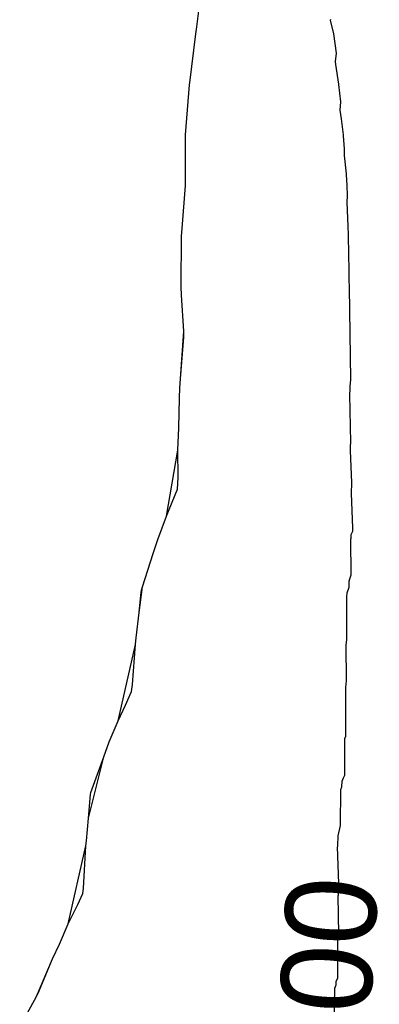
# Model space of a CAD drawing. Extents: x 158343 to 162498, y 431347 to 434500.
# Tile 223 of 248: x 159689.45 to 159696.56, y 434023.26 to 434042.73. Entities that reach past the tile are written whole.
import ezdxf

# ---------------------------------------------------------------- set-up
doc = ezdxf.new("R2010")
doc.units = 0
doc.header["$LTSCALE"] = 10
doc.header["$MEASUREMENT"] = 0
doc.layers.add('000_arcering', color=8, linetype='CONTINUOUS')
doc.layers.add('def. con-hoogtelijn (index)', color=8, linetype='CONTINUOUS')
doc.styles.add('Style-WORKING', font='WORKING.shx')

# ---------------------------------------------------------------- blocks, each defined once
blk = doc.blocks.new('bestaande hoogtelijnen')
at = {"layer": 'def. con-hoogtelijn (index)'}
for p, q in [((25.148, -23.841), (25.231, -23.204)), ((25.148, -23.841), (25.231, -23.204)), ((27.796, -23.713), (27.8, -23.69)), ((27.796, -23.713), (27.8, -23.69)), ((27.796, -23.713), (27.8, -23.69)), ((27.857, -23.981), (27.796, -23.713)), ((27.857, -23.981), (27.796, -23.713)), ((27.857, -23.981), (27.796, -23.713)), ((25.127, -23.981), (25.148, -23.841)), ((25.127, -23.981), (25.148, -23.841)), ((25.008, -24.951), (25.127, -23.981)), ((25.008, -24.951), (25.127, -23.981)), ((27.912, -24.366), (27.857, -23.981)), ((27.912, -24.366), (27.857, -23.981)), ((27.912, -24.366), (27.857, -23.981)), ((27.892, -24.527), (27.912, -24.366)), ((27.892, -24.527), (27.912, -24.366)), ((27.892, -24.527), (27.912, -24.366)), ((27.899, -24.585), (27.892, -24.527)), ((27.899, -24.585), (27.892, -24.527)), ((27.899, -24.585), (27.892, -24.527)), ((27.958, -24.976), (27.899, -24.585)), ((27.958, -24.976), (27.899, -24.585)), ((27.958, -24.976), (27.899, -24.585)), ((24.923, -25.981), (25.003, -24.987)), ((24.923, -25.981), (25.003, -24.987)), ((25.003, -24.987), (25.008, -24.951)), ((25.003, -24.987), (25.008, -24.951)), ((25.003, -24.981), (25.004, -24.977)), ((25.003, -24.981), (25.004, -24.977)), ((25.003, -24.987), (25.003, -24.981)), ((25.003, -24.987), (25.003, -24.981)), ((25.004, -24.977), (25.008, -24.951)), ((25.004, -24.977), (25.008, -24.951)), ((27.957, -24.982), (27.958, -24.976)), ((27.957, -24.982), (27.958, -24.976)), ((27.957, -24.982), (27.958, -24.976)), ((27.998, -25.325), (27.957, -24.982)), ((27.998, -25.325), (27.957, -24.982)), ((27.998, -25.325), (27.957, -24.982)), ((27.985, -25.491), (27.998, -25.325)), ((27.985, -25.491), (27.998, -25.325)), ((27.985, -25.491), (27.998, -25.325)), ((28.011, -25.665), (27.985, -25.491)), ((28.011, -25.665), (27.985, -25.491)), ((28.011, -25.665), (27.985, -25.491)), ((28.051, -25.981), (28.011, -25.665)), ((28.051, -25.981), (28.011, -25.665)), ((28.051, -25.981), (28.011, -25.665)), ((24.922, -26.067), (24.923, -25.981)), ((24.922, -26.067), (24.923, -25.981)), ((24.922, -26.896), (24.922, -26.067)), ((24.922, -26.896), (24.922, -26.067)), ((28.051, -25.996), (28.051, -25.981)), ((28.051, -25.996), (28.051, -25.981)), ((28.051, -25.996), (28.051, -25.981)), ((28.071, -26.252), (28.051, -25.996)), ((28.071, -26.252), (28.051, -25.996)), ((28.071, -26.252), (28.051, -25.996)), ((28.071, -26.39), (28.071, -26.252)), ((28.071, -26.39), (28.071, -26.252)), ((28.071, -26.39), (28.071, -26.252)), ((28.107, -26.747), (28.071, -26.39)), ((28.107, -26.747), (28.071, -26.39)), ((28.107, -26.747), (28.071, -26.39)), ((28.107, -26.761), (28.107, -26.747)), ((28.107, -26.761), (28.107, -26.747)), ((28.107, -26.761), (28.107, -26.747)), ((28.124, -26.981), (28.107, -26.761)), ((28.124, -26.981), (28.107, -26.761)), ((28.124, -26.981), (28.107, -26.761)), ((24.856, -27.83), (24.921, -26.981)), ((24.856, -27.83), (24.921, -26.981)), ((24.921, -26.981), (24.922, -26.896)), ((24.921, -26.981), (24.922, -26.896)), ((28.132, -27.176), (28.124, -26.981)), ((28.132, -27.176), (28.124, -26.981)), ((28.132, -27.176), (28.124, -26.981)), ((28.121, -27.318), (28.132, -27.176)), ((28.121, -27.318), (28.132, -27.176)), ((28.121, -27.318), (28.132, -27.176)), ((28.145, -27.784), (28.121, -27.318)), ((28.145, -27.784), (28.121, -27.318)), ((28.145, -27.784), (28.121, -27.318)), ((24.846, -27.981), (24.856, -27.83)), ((24.846, -27.981), (24.856, -27.83)), ((28.151, -27.956), (28.145, -27.784)), ((28.151, -27.956), (28.145, -27.784)), ((28.151, -27.956), (28.145, -27.784)), ((24.839, -28.981), (24.846, -27.981)), ((24.839, -28.981), (24.846, -27.981)), ((28.149, -27.981), (28.151, -27.956)), ((28.149, -27.981), (28.151, -27.956)), ((28.149, -27.981), (28.151, -27.956)), ((28.164, -28.664), (28.149, -27.981)), ((28.164, -28.664), (28.149, -27.981)), ((28.164, -28.664), (28.149, -27.981)), ((28.162, -28.831), (28.164, -28.664)), ((28.162, -28.831), (28.164, -28.664)), ((28.162, -28.831), (28.164, -28.664)), ((24.844, -29.145), (24.839, -28.981)), ((24.844, -29.145), (24.839, -28.981)), ((28.163, -28.858), (28.162, -28.831)), ((28.163, -28.858), (28.162, -28.831)), ((28.163, -28.858), (28.162, -28.831)), ((28.171, -28.977), (28.163, -28.858)), ((28.171, -28.977), (28.163, -28.858)), ((28.171, -28.977), (28.163, -28.858)), ((28.171, -28.997), (28.171, -28.977)), ((28.171, -28.997), (28.171, -28.977)), ((28.171, -28.997), (28.171, -28.977)), ((28.193, -30.815), (28.171, -28.997)), ((28.193, -30.815), (28.171, -28.997)), ((28.193, -30.815), (28.171, -28.997)), ((24.889, -29.862), (24.844, -29.145)), ((24.889, -29.862), (24.844, -29.145)), ((24.827, -30.801), (24.889, -29.862)), ((24.827, -30.801), (24.889, -29.862)), ((24.893, -29.981), (24.889, -29.862)), ((24.893, -29.981), (24.889, -29.862)), ((24.827, -30.801), (24.893, -29.981)), ((24.827, -30.801), (24.893, -29.981)), ((24.815, -30.981), (24.827, -30.801)), ((24.815, -30.981), (24.827, -30.801)), ((28.18, -30.981), (28.182, -30.951)), ((28.18, -30.981), (28.182, -30.951)), ((28.18, -30.981), (28.182, -30.951)), ((28.182, -30.951), (28.193, -30.815)), ((28.182, -30.951), (28.193, -30.815)), ((28.182, -30.951), (28.193, -30.815)), ((24.807, -31.182), (24.815, -30.981)), ((24.807, -31.182), (24.815, -30.981)), ((28.177, -31.113), (28.179, -31.015)), ((28.177, -31.113), (28.179, -31.015)), ((28.177, -31.113), (28.179, -31.015)), ((28.193, -32.059), (28.177, -31.113)), ((28.193, -32.059), (28.177, -31.113)), ((28.193, -32.059), (28.177, -31.113)), ((28.179, -31.015), (28.18, -30.981)), ((28.179, -31.015), (28.18, -30.981)), ((28.179, -31.015), (28.18, -30.981)), ((24.795, -31.769), (24.807, -31.182)), ((24.795, -31.769), (24.807, -31.182)), ((24.775, -32.214), (24.795, -31.769)), ((24.775, -32.214), (24.795, -31.769)), ((28.189, -32.134), (28.193, -32.059)), ((28.189, -32.134), (28.193, -32.059)), ((28.189, -32.134), (28.193, -32.059)), ((24.546, -33.52), (24.775, -32.214)), ((24.546, -33.52), (24.775, -32.214)), ((24.778, -32.751), (24.775, -32.214)), ((24.778, -32.751), (24.775, -32.214)), ((28.19, -32.223), (28.189, -32.134)), ((28.19, -32.223), (28.189, -32.134)), ((28.19, -32.223), (28.189, -32.134)), ((28.212, -32.852), (28.19, -32.223)), ((28.212, -32.852), (28.19, -32.223)), ((28.212, -32.852), (28.19, -32.223)), ((24.765, -32.981), (24.778, -32.751)), ((24.765, -32.981), (24.778, -32.751)), ((28.213, -32.943), (28.212, -32.852)), ((28.213, -32.943), (28.212, -32.852)), ((28.213, -32.943), (28.212, -32.852)), ((24.604, -33.386), (24.765, -32.981)), ((24.604, -33.386), (24.765, -32.981)), ((28.211, -32.981), (28.213, -32.943)), ((28.211, -32.981), (28.213, -32.943)), ((28.211, -32.981), (28.213, -32.943)), ((28.211, -33.071), (28.211, -32.981)), ((28.211, -33.071), (28.211, -32.981)), ((28.211, -33.071), (28.211, -32.981)), ((28.232, -33.745), (28.211, -33.071)), ((28.232, -33.745), (28.211, -33.071)), ((28.232, -33.745), (28.211, -33.071)), ((24.546, -33.52), (24.604, -33.386)), ((24.546, -33.52), (24.604, -33.386)), ((24.378, -33.981), (24.546, -33.52)), ((24.378, -33.981), (24.546, -33.52)), ((28.205, -33.882), (28.232, -33.815)), ((28.205, -33.882), (28.232, -33.815)), ((28.205, -33.882), (28.232, -33.815)), ((28.232, -33.815), (28.232, -33.745)), ((28.232, -33.815), (28.232, -33.745)), ((28.232, -33.815), (28.232, -33.745)), ((24.284, -34.257), (24.378, -33.981)), ((24.284, -34.257), (24.378, -33.981)), ((28.195, -33.974), (28.204, -33.952)), ((28.195, -33.974), (28.204, -33.952)), ((28.195, -33.974), (28.204, -33.952)), ((28.205, -34.678), (28.195, -33.974)), ((28.205, -34.678), (28.195, -33.974)), ((28.205, -34.678), (28.195, -33.974)), ((28.204, -33.952), (28.205, -33.882)), ((28.204, -33.952), (28.205, -33.882)), ((28.204, -33.952), (28.205, -33.882)), ((24.073, -34.916), (24.284, -34.257)), ((24.073, -34.916), (24.284, -34.257)), ((28.16, -34.922), (28.161, -34.801)), ((28.16, -34.922), (28.161, -34.801)), ((28.16, -34.922), (28.161, -34.801)), ((28.161, -34.801), (28.177, -34.755)), ((28.161, -34.801), (28.177, -34.755)), ((28.161, -34.801), (28.177, -34.755)), ((28.177, -34.755), (28.205, -34.678)), ((28.177, -34.755), (28.205, -34.678)), ((28.177, -34.755), (28.205, -34.678)), ((24.008, -35.419), (24.073, -34.916)), ((24.008, -35.419), (24.073, -34.916)), ((24.008, -35.419), (24.046, -35.02)), ((24.008, -35.419), (24.046, -35.02)), ((24.046, -35.02), (24.052, -34.981)), ((24.046, -35.02), (24.052, -34.981)), ((24.052, -34.981), (24.073, -34.916)), ((24.052, -34.981), (24.073, -34.916)), ((28.114, -35.115), (28.125, -35.032)), ((28.114, -35.115), (28.125, -35.032)), ((28.114, -35.115), (28.125, -35.032)), ((28.125, -35.032), (28.16, -34.922)), ((28.125, -35.032), (28.16, -34.922)), ((28.125, -35.032), (28.16, -34.922)), ((28.119, -35.831), (28.114, -35.115)), ((28.119, -35.831), (28.114, -35.115)), ((28.119, -35.831), (28.114, -35.115)), ((23.95, -35.923), (24.008, -35.419)), ((23.95, -35.923), (24.008, -35.419)), ((23.932, -36.057), (23.942, -35.981)), ((23.932, -36.057), (23.942, -35.981)), ((23.942, -35.981), (23.95, -35.923)), ((23.942, -35.981), (23.95, -35.923)), ((28.107, -36.03), (28.117, -35.946)), ((28.107, -36.03), (28.117, -35.946)), ((28.107, -36.03), (28.117, -35.946)), ((28.117, -35.946), (28.119, -35.831)), ((28.117, -35.946), (28.119, -35.831)), ((28.117, -35.946), (28.119, -35.831)), ((23.59, -37.564), (23.932, -36.057)), ((23.59, -37.564), (23.932, -36.057)), ((23.876, -36.849), (23.932, -36.057)), ((23.876, -36.849), (23.932, -36.057)), ((28.104, -36.052), (28.106, -36.039)), ((28.104, -36.052), (28.106, -36.039)), ((28.104, -36.052), (28.106, -36.039)), ((28.106, -36.325), (28.104, -36.052)), ((28.108, -36.774), (28.104, -36.052)), ((28.108, -36.774), (28.104, -36.052)), ((28.106, -36.039), (28.107, -36.03)), ((28.106, -36.039), (28.107, -36.03)), ((28.106, -36.039), (28.107, -36.03)), ((28.099, -36.906), (28.108, -36.774)), ((28.099, -36.906), (28.108, -36.774)), ((23.736, -37.253), (23.858, -36.981)), ((23.736, -37.253), (23.858, -36.981)), ((23.858, -36.981), (23.876, -36.849)), ((23.858, -36.981), (23.876, -36.849)), ((28.097, -37.015), (28.099, -36.906)), ((28.097, -37.015), (28.099, -36.906)), ((28.094, -37.037), (28.097, -37.015)), ((28.094, -37.037), (28.097, -37.015)), ((28.097, -37.762), (28.094, -37.037)), ((28.097, -37.762), (28.094, -37.037)), ((23.59, -37.564), (23.736, -37.253)), ((23.59, -37.564), (23.736, -37.253)), ((23.417, -37.981), (23.59, -37.564)), ((23.417, -37.981), (23.59, -37.564)), ((28.096, -37.869), (28.097, -37.762)), ((28.096, -37.869), (28.097, -37.762)), ((28.075, -37.915), (28.096, -37.869)), ((28.075, -37.915), (28.096, -37.869)), ((28.075, -38.639), (28.075, -37.915)), ((28.075, -38.639), (28.075, -37.915)), ((23.306, -38.279), (23.417, -37.981)), ((23.306, -38.279), (23.417, -37.981)), ((23.008, -39.491), (23.306, -38.279)), ((23.008, -39.491), (23.306, -38.279)), ((23.052, -38.981), (23.306, -38.279)), ((23.052, -38.981), (23.306, -38.279)), ((28.022, -38.76), (28.051, -38.69)), ((28.022, -38.76), (28.051, -38.69)), ((28.051, -38.69), (28.075, -38.639)), ((28.051, -38.69), (28.075, -38.639)), ((27.994, -39.634), (28, -38.922)), ((27.994, -39.634), (28, -38.922)), ((28, -38.922), (28.019, -38.872)), ((28, -38.922), (28.019, -38.872)), ((28.019, -38.872), (28.022, -38.76)), ((28.019, -38.872), (28.022, -38.76)), ((23.008, -39.491), (23.047, -39.02)), ((23.008, -39.491), (23.047, -39.02)), ((23.047, -39.02), (23.052, -38.981)), ((23.047, -39.02), (23.052, -38.981)), ((22.966, -39.939), (23.008, -39.491)), ((22.966, -39.939), (23.008, -39.491)), ((27.944, -39.836), (27.994, -39.634)), ((27.944, -39.836), (27.994, -39.634)), ((27.935, -39.974), (27.942, -39.9)), ((27.935, -39.974), (27.942, -39.9)), ((27.942, -39.9), (27.944, -39.836)), ((27.942, -39.9), (27.944, -39.836)), ((22.603, -41.576), (22.954, -40.035)), ((22.603, -41.576), (22.954, -40.035)), ((22.906, -40.88), (22.954, -40.035)), ((22.906, -40.88), (22.954, -40.035)), ((22.954, -40.035), (22.966, -39.939)), ((22.954, -40.035), (22.966, -39.939)), ((22.954, -40.035), (22.96, -39.981)), ((22.954, -40.035), (22.96, -39.981)), ((22.96, -39.981), (22.966, -39.939)), ((22.96, -39.981), (22.966, -39.939)), ((27.934, -40.056), (27.936, -40.04)), ((27.934, -40.056), (27.936, -40.04)), ((27.957, -40.781), (27.934, -40.056)), ((27.957, -40.781), (27.934, -40.056)), ((27.936, -40.04), (27.935, -39.974)), ((27.936, -40.04), (27.935, -39.974)), ((22.893, -40.981), (22.906, -40.88)), ((22.893, -40.981), (22.906, -40.88)), ((27.949, -40.922), (27.957, -40.781)), ((27.949, -40.922), (27.957, -40.781)), ((22.791, -41.198), (22.893, -40.981)), ((22.791, -41.198), (22.893, -40.981)), ((27.946, -41.024), (27.949, -41.007)), ((27.946, -41.024), (27.949, -41.007)), ((27.957, -41.783), (27.946, -41.024)), ((27.957, -41.783), (27.946, -41.024)), ((27.949, -40.964), (27.949, -40.922)), ((27.949, -40.964), (27.949, -40.922)), ((27.949, -41.007), (27.949, -40.964)), ((27.949, -41.007), (27.949, -40.964)), ((22.603, -41.576), (22.791, -41.198)), ((22.603, -41.576), (22.791, -41.198)), ((22.429, -41.981), (22.603, -41.576)), ((22.429, -41.981), (22.603, -41.576)), ((27.939, -41.884), (27.956, -41.848)), ((27.939, -41.884), (27.956, -41.848)), ((27.956, -41.848), (27.957, -41.783)), ((27.956, -41.848), (27.957, -41.783)), ((22.295, -42.269), (22.429, -41.981)), ((22.295, -42.269), (22.429, -41.981)), ((27.939, -42.651), (27.939, -41.884)), ((27.939, -42.651), (27.939, -41.884)), ((21.974, -43.016), (22.295, -42.269)), ((21.974, -43.016), (22.295, -42.269)), ((22.008, -42.95), (22.295, -42.269)), ((22.008, -42.95), (22.295, -42.269)), ((27.877, -42.85), (27.906, -42.782)), ((27.877, -42.85), (27.906, -42.782)), ((27.906, -42.782), (27.907, -42.714)), ((27.906, -42.782), (27.907, -42.714)), ((27.907, -42.714), (27.939, -42.651)), ((27.907, -42.714), (27.939, -42.651)), ((21.643, -43.617), (21.974, -43.016)), ((21.643, -43.617), (21.974, -43.016)), ((21.974, -43.016), (21.992, -42.981)), ((21.974, -43.016), (21.992, -42.981)), ((21.992, -42.981), (22.008, -42.95)), ((21.992, -42.981), (22.008, -42.95)), ((27.868, -43.523), (27.877, -42.85)), ((27.868, -43.523), (27.877, -42.85))]:
    blk.add_line(p, q, dxfattribs=at)
at = {"layer": 'def. con-hoogtelijn (index)', "style": 'Style-WORKING'}
blk.add_text('16.000', height=1.8, rotation=86.5028, dxfattribs=at).set_placement((28.29, -48.058))

msp = doc.modelspace()

# ---------------------------------------------------------------- block references
at = {"layer": '000_arcering'}
msp.add_blockref('bestaande hoogtelijnen', (159667.804, 434066.432), dxfattribs=at)

doc.saveas('drawing.dxf')
